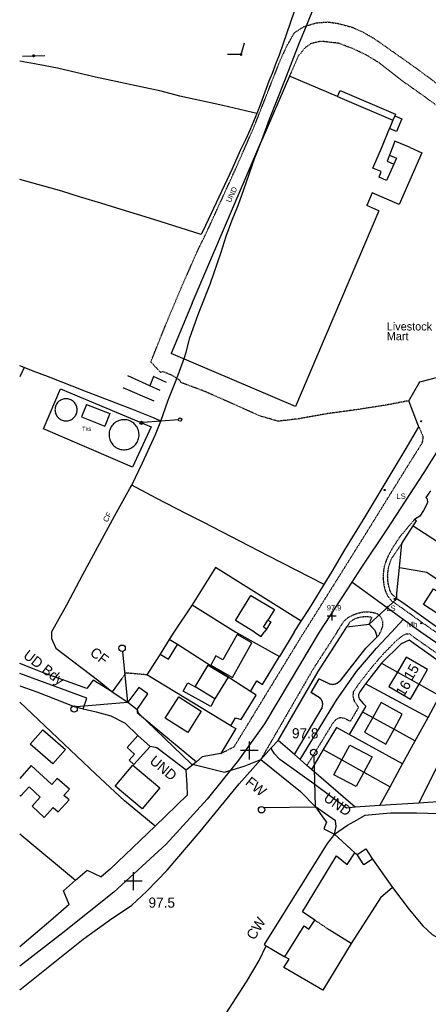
# Model space of a CAD drawing. Header units: metres. Extents: x 611948 to 1225781, y 656699 to 1316021.
# Tile 7 of 169: x 611948 to 612098, y 657506 to 657869. Entities that reach past the tile are written whole.
import ezdxf

# ---------------------------------------------------------------- set-up
doc = ezdxf.new("R2010")
doc.units = ezdxf.units.M
doc.linetypes.add('4696-16$0$PECK', pattern=[0.2, 0.1, -0.1])
doc.linetypes.add('4696-C$0$PECK', pattern=[0.2, 0.1, -0.1])
for name, color, linetype in [('4696-16$0$BDY_SYM', 253, 'Continuous'), ('4696-16$0$BLD_INN_W', 253, 'Continuous'), ('4696-16$0$BLD_OTL_P', 253, 'Continuous'), ('4696-16$0$BLD_OTL_S', 253, 'Continuous'), ('4696-16$0$GEN_LIN_D', 253, 'Continuous'), ('4696-16$0$GEN_PCK_D', 253, '4696-16$0$PECK'), ('4696-16$0$HT_CTRL', 253, 'Continuous'), ('4696-16$0$MUNICIPAL', 253, 'Continuous'), ('4696-16$0$OTHER_SYM', 253, 'Continuous'), ('4696-16$0$PARISH', 253, 'Continuous'), ('4696-16$0$POLE_SYMB', 253, 'Continuous'), ('4696-16$0$ROADS', 253, 'Continuous'), ('4696-16$0$ROADS_CTR', 253, 'Continuous'), ('4696-16$0$ROADS_PCK', 253, '4696-16$0$PECK'), ('4696-16$0$TEXT', 253, 'Continuous'), ('4696-16$0$TOWNLAND', 253, 'Continuous'), ('4696-C$0$BDY_RIGHT', 253, 'Continuous'), ('4696-C$0$BDY_SYM', 253, 'Continuous'), ('4696-C$0$BLD_INN_W', 253, 'Continuous'), ('4696-C$0$BLD_OTL_S', 253, 'Continuous'), ('4696-C$0$GEN_LIN_D', 253, 'Continuous'), ('4696-C$0$GEN_PCK_D', 253, '4696-C$0$PECK'), ('4696-C$0$HT_CTRL', 253, 'Continuous'), ('4696-C$0$MUNICIPAL', 253, 'Continuous'), ('4696-C$0$PARISH', 253, 'Continuous'), ('4696-C$0$ROADS', 253, 'Continuous'), ('4696-C$0$ROADS_CTR', 253, 'Continuous'), ('4696-C$0$TOWNLAND', 253, 'Continuous')]:
    doc.layers.add(name, color=color, linetype=linetype)
doc.styles.add('4696-16$0$STANDARD', font='txt')
doc.styles.add('4696-C$0$STANDARD', font='txt')

# ---------------------------------------------------------------- blocks, each defined once
blk = doc.blocks.new('4696-16$0$13', base_point=(160450.170478, 242323.105036))
blk.add_circle((160450.170478, 242323.105036), 0.187958)
blk = doc.blocks.new('4696-16$0$30', base_point=(144.876269, 313.485642))
blk.add_line((144.905875, 313.497659), (149.765037, 313.497659))
blk = doc.blocks.new('4696-16$0$37', base_point=(145.909475, 308.83511))
blk.add_line((145.962562, 308.791096), (150.424369, 308.791096))
at = {"const_width": 0.51646}
blk.add_lwpolyline([(145.704332, 308.791096, 1), (146.220792, 308.791096, 1)], format="xyb", close=True, dxfattribs=at)
blk = doc.blocks.new('4696-16$0$43', base_point=(147.36021, 308.857352))
blk.add_line((153.849537, 308.848253), (140.769785, 308.848253))
for centre in [(140.180307, 308.837153), (154.439015, 308.859353)]:
    blk.add_circle(centre, 0.589583)
blk = doc.blocks.new('4696-16$0$36', base_point=(144.988486, 310.919762))
blk.add_line((140.875383, 310.92339), (149.050238, 310.92339))
at = {"const_width": 0.539928}
blk.add_lwpolyline([(144.673376, 310.923808, 1), (145.213304, 310.923808, 1)], format="xyb", close=True, dxfattribs=at)
blk = doc.blocks.new('4696-16$0$35', base_point=(150.27109, 306.896499))
for p, q in [((150.27109, 308.539432), (150.27109, 305.253567)), ((151.914023, 306.896499), (148.62816, 306.896499))]:
    blk.add_line(p, q)
blk = doc.blocks.new('4696-16')
at = {"layer": '4696-16$0$BLD_INN_W', "flags": 128}
for points in [[(612064.986, 657840.639), (612085.42, 657831.929)], [(612084.195, 657819.031), (612086.7, 657817.911), (612085.723, 657815.731)], [(612038.786, 657644.47), (612037.767, 657645.195), (612039.375, 657647.764)]]:
    blk.add_lwpolyline(points, dxfattribs=at)
at = {"layer": '4696-16$0$BLD_OTL_P', "flags": 128}
for points in [[(612080.226, 657798.546), (612049.541, 657726.53)], [(612080.226, 657798.546), (612075.799, 657800.459)], [(612049.541, 657726.53), (612003.647, 657746.06)], [(612040.401, 657647.144), (612038.786, 657644.47)]]:
    blk.add_lwpolyline(points, dxfattribs=at)
at = {"layer": '4696-16$0$BLD_OTL_S', "flags": 128}
for points in [[(612047.289, 657848.08), (612037.088, 657824.62)], [(612064.986, 657840.639), (612047.289, 657848.08)], [(612064.986, 657840.639), (612065.914, 657842.814), (612086.348, 657834.104), (612086.095, 657833.512)], [(612085.42, 657831.929), (612084.089, 657828.808)], [(612086.095, 657833.512), (612085.42, 657831.929)], [(612085.723, 657815.731), (612083.094, 657809.722), (612080.341, 657810.928), (612081.122, 657812.977), (612078.063, 657814.281), (612081.557, 657822.476), (612084.089, 657828.808)], [(612011.481, 657764.545), (612037.088, 657824.62)], [(612091.71, 657821.808), (612086.163, 657824.236), (612084.195, 657819.031)], [(612091.71, 657821.808), (612096.016, 657819.925), (612087.659, 657800.822), (612077.805, 657805.133), (612075.799, 657800.459)], [(612084.195, 657819.031), (612083.341, 657816.772), (612085.723, 657815.731)], [(612011.481, 657764.545), (612003.647, 657746.06)], [(611969.062, 657725.281), (611969.046, 657725.636), (611969, 657725.99), (611968.922, 657726.337), (611968.815, 657726.677), (611968.679, 657727.006), (611968.514, 657727.322), (611968.323, 657727.623), (611968.106, 657727.905), (611967.866, 657728.168), (611967.603, 657728.409), (611967.32, 657728.625), (611967.02, 657728.817), (611966.704, 657728.981), (611966.375, 657729.118), (611966.035, 657729.225), (611965.687, 657729.302), (611965.334, 657729.348), (611964.978, 657729.364), (611964.622, 657729.348), (611964.269, 657729.302), (611963.922, 657729.225), (611963.582, 657729.118), (611963.253, 657728.981), (611962.937, 657728.817), (611962.636, 657728.625), (611962.354, 657728.409), (611962.091, 657728.168), (611961.85, 657727.905), (611961.634, 657727.623), (611961.442, 657727.322), (611961.278, 657727.006), (611961.141, 657726.677), (611961.034, 657726.337), (611960.957, 657725.99), (611960.911, 657725.636), (611960.895, 657725.281), (611960.911, 657724.925), (611960.957, 657724.572), (611961.034, 657724.224), (611961.141, 657723.884), (611961.278, 657723.555), (611961.442, 657723.239), (611961.634, 657722.939), (611961.85, 657722.656), (611962.091, 657722.393), (611962.354, 657722.153), (611962.636, 657721.936), (611962.937, 657721.744), (611963.253, 657721.58), (611963.582, 657721.444), (611963.922, 657721.337), (611964.269, 657721.259), (611964.622, 657721.213), (611964.978, 657721.197), (611965.334, 657721.213), (611965.687, 657721.259), (611966.035, 657721.337), (611966.375, 657721.444), (611966.704, 657721.58), (611967.02, 657721.744), (611967.32, 657721.936), (611967.603, 657722.153), (611967.866, 657722.393), (611968.106, 657722.656), (611968.323, 657722.939), (611968.514, 657723.239), (611968.679, 657723.555), (611968.815, 657723.884), (611968.922, 657724.224), (611969, 657724.572), (611969.046, 657724.925), (611969.062, 657725.281)], [(611972.526, 657727.283), (611970.7, 657722.628)], [(611972.526, 657727.283), (611981.051, 657723.879)], [(611970.7, 657722.628), (611979.242, 657719.218)], [(611981.051, 657723.879), (611979.242, 657719.218)], [(611991.855, 657715.679), (611991.87, 657716.155), (611991.845, 657716.631), (611991.778, 657717.102), (611991.672, 657717.567), (611991.525, 657718.02), (611991.341, 657718.459), (611991.119, 657718.88), (611990.862, 657719.281), (611990.571, 657719.658), (611990.249, 657720.009), (611989.898, 657720.331), (611989.521, 657720.622), (611989.12, 657720.879), (611988.698, 657721.1), (611988.259, 657721.285), (611987.806, 657721.431), (611987.342, 657721.538), (611986.87, 657721.604), (611986.395, 657721.63), (611985.919, 657721.614), (611985.446, 657721.558), (611984.979, 657721.461), (611984.523, 657721.325), (611984.08, 657721.15), (611983.654, 657720.937), (611983.248, 657720.689), (611982.864, 657720.406), (611982.507, 657720.092), (611982.177, 657719.748), (611981.879, 657719.377), (611981.613, 657718.981), (611981.382, 657718.565), (611981.188, 657718.13), (611981.032, 657717.68), (611980.916, 657717.218), (611980.839, 657716.748), (611980.804, 657716.273), (611980.809, 657715.797), (611980.855, 657715.323), (611980.942, 657714.854), (611981.068, 657714.395), (611981.234, 657713.949), (611981.437, 657713.518), (611981.677, 657713.107), (611981.951, 657712.717), (611982.258, 657712.353), (611982.594, 657712.016), (611982.959, 657711.71), (611983.348, 657711.435), (611983.76, 657711.196), (611984.191, 657710.993), (611984.637, 657710.827), (611985.096, 657710.701), (611985.565, 657710.614), (611986.039, 657710.568), (611986.515, 657710.563), (611986.99, 657710.599), (611987.46, 657710.675), (611987.922, 657710.792), (611988.372, 657710.948), (611988.807, 657711.142), (611989.223, 657711.373), (611989.618, 657711.639), (611989.989, 657711.937), (611990.333, 657712.267), (611990.648, 657712.625), (611990.93, 657713.008), (611991.178, 657713.415), (611991.391, 657713.841), (611991.566, 657714.284), (611991.702, 657714.74), (611991.799, 657715.206), (611991.855, 657715.679)], [(612104.381, 657648.573), (612096.666, 657653.581), (612100.396, 657659.327), (612108.112, 657654.319), (612104.381, 657648.573)], [(612034.417, 657643.382), (612027.35, 657647.74), (612033.084, 657656.954), (612041.814, 657651.738), (612039.375, 657647.764)], [(612039.375, 657647.764), (612040.401, 657647.144)], [(612038.786, 657644.47), (612037.957, 657643.382)]]:
    blk.add_lwpolyline(points, dxfattribs=at)
at = {"layer": '4696-16$0$GEN_LIN_D', "flags": 128}
for points in [[(612060.882, 657886.157), (612054.426, 657892.725), (612051.395, 657879.305), (612050.393, 657875.819), (612043.457, 657855.855), (612042.33, 657853.129), (612040.911, 657849.14), (612039.746, 657846.232), (612036.274, 657836.791), (612035.289, 657834.387)], [(612035.289, 657834.387), (612022.769, 657837.331), (612006.889, 657840.798), (611999.995, 657842.545), (611975.848, 657847.76), (611961.771, 657851.014), (611954.691, 657852.421), (611947.888, 657853.63)], [(612035.289, 657834.387), (612032.777, 657828.47), (612031.038, 657824.639), (612029.137, 657820.788), (612026.133, 657813.949), (612016.399, 657793.132), (612014.796, 657789.841), (611997.371, 657795.409), (611985.329, 657798.993), (611977.802, 657801.358), (611970.317, 657803.56), (611963.454, 657805.776), (611947.888, 657810.075)], [(612086.095, 657833.512), (612088.659, 657832.447), (612086.699, 657827.808), (612084.089, 657828.808)], [(611949.553, 657740.861), (611947.888, 657741.512)], [(611949.553, 657740.861), (611947.888, 657737.371)], [(611999.934, 657721.1), (611997.247, 657722.326), (611989.207, 657725.545), (611971.926, 657732.196), (611958.533, 657737.467), (611952.82, 657739.558), (611949.553, 657740.861)], [(611995.824, 657734.159), (611987.794, 657737.801)], [(612002.029, 657735.387), (611997.251, 657737.549), (611995.824, 657734.159)], [(612094.923, 657735.004), (612095.268, 657735.609), (612105.22, 657738.213)], [(611997.455, 657728.482), (611985.971, 657733.378)], [(611999.66, 657732.418), (611995.824, 657734.159)], [(612091.264, 657728.605), (612094.923, 657735.004)], [(611996.339, 657719.006), (611989.512, 657704.169), (611956.665, 657718.211), (611962.9, 657733.05)], [(611962.9, 657733.05), (611996.339, 657719.006)], [(612094.874, 657719.231), (612091.264, 657728.605)], [(611989.176, 657697.476), (611993.113, 657705.739), (611997.899, 657716.227), (611999.934, 657721.1)], [(612060.052, 657660.937), (612062.967, 657665.694), (612067.666, 657673.702), (612075.225, 657685.926), (612089.961, 657710.392), (612094.977, 657718.962), (612094.874, 657719.231)], [(611959.611, 657643.382), (611965.24, 657653.414), (611971.202, 657664.61), (611982.932, 657686.319), (611988.441, 657696.292), (611989.176, 657697.476)], [(612060.052, 657660.937), (612039.449, 657671.492), (612015.456, 657683.909), (612009.337, 657686.959), (611998.123, 657692.742), (611989.176, 657697.476)], [(612099.263, 657695.397), (612097.575, 657692.946), (612098.078, 657692.469), (612098.166, 657691.009), (612096.62, 657688.22), (612095.33, 657686.153), (612093.316, 657684.881)], [(612088.744, 657676.029), (612092.923, 657682.596)], [(612092.923, 657682.596), (612094.071, 657684.401), (612093.316, 657684.881)], [(612092.923, 657682.596), (612107.853, 657672.897), (612121.307, 657664.002)], [(612087.818, 657667.231), (612088.744, 657676.029)], [(612051.58, 657647.388), (612020.046, 657667.149), (612011.416, 657653.418)], [(612086.865, 657655.696), (612086.817, 657657.715), (612087.818, 657667.231)], [(612087.818, 657667.231), (612097.866, 657665.472), (612101.017, 657663.395), (612105.59, 657660.167), (612105.001, 657659.228), (612108.269, 657656.925), (612113.901, 657653.219)], [(612051.58, 657647.388), (612054.636, 657652.086), (612060.052, 657660.937)], [(612104.131, 657643.382), (612089.963, 657653.587), (612086.865, 657655.696)], [(612011.416, 657653.418), (612004.746, 657643.382)], [(612011.416, 657653.418), (612027.494, 657643.382)], [(612049.06, 657643.382), (612051.58, 657647.388)], [(612068.419, 657645.352), (612076.599, 657646.351)], [(612067.213, 657643.382), (612068.419, 657645.352)]]:
    blk.add_lwpolyline(points, dxfattribs=at)
at = {"layer": '4696-16$0$GEN_PCK_D', "flags": 128}
for points in [[(612053.511, 657866.645), (612057.093, 657867.729), (612061.318, 657868.089), (612064.97, 657867.587), (612070.251, 657866.177), (612074.251, 657864.412), (612078.559, 657861.971), (612093.578, 657851.358), (612103.727, 657843.889), (612111.669, 657837.836), (612122.632, 657829.805), (612129.472, 657824.35), (612134.565, 657820.477), (612139.373, 657817.088)], [(612005.786, 657736.86), (612003.879, 657738.019), (612000.525, 657739.345), (611999.935, 657738.942), (611996.197, 657742.881), (612001.882, 657756.991), (612007.538, 657770.507), (612013.913, 657784.865), (612016.424, 657789.883), (612027.455, 657813.959), (612034.21, 657829.365), (612044.031, 657854.261), (612046.399, 657859.356), (612049.148, 657864.136), (612052.458, 657866.327), (612053.511, 657866.645)], [(612135.024, 657811.063), (612130.649, 657814.811), (612121.721, 657821.996), (612097.682, 657840.158), (612089.205, 657846.114), (612080.419, 657852.997), (612075.525, 657855.951), (612070.558, 657858.304), (612065.369, 657860.225), (612058.926, 657860.98), (612055.315, 657860.138), (612052.94, 657858.525), (612050.469, 657855.45), (612047.289, 657848.08)], [(612091.264, 657728.605), (612082.73, 657726.985), (612072.236, 657725.348), (612060.994, 657723.806), (612050.523, 657721.931), (612043.06, 657721.056), (612036.41, 657723.01), (612016.17, 657732.017), (612007.438, 657735.266), (612006.661, 657736.329), (612005.786, 657736.86)], [(612086.865, 657655.696), (612085.065, 657657.365), (612084.421, 657658.484), (612084.017, 657659.713), (612083.707, 657661.222), (612083.532, 657662.574), (612083.466, 657664.177), (612083.568, 657665.385), (612083.756, 657666.959), (612084.175, 657668.51), (612085.048, 657670.745), (612088.744, 657676.029)], [(612076.599, 657646.351), (612077.688, 657648.803), (612076.888, 657648.98), (612074.898, 657649.024), (612073.523, 657648.912), (612071.659, 657648.419), (612070.605, 657647.801), (612069.488, 657647.022), (612068.419, 657645.352)], [(612079.111, 657643.382), (612078.771, 657644.122), (612076.599, 657646.351)]]:
    blk.add_lwpolyline(points, dxfattribs=at)
at = {"layer": '4696-16$0$MUNICIPAL', "flags": 128}
for points in [[(612053.511, 657866.645), (612059.9, 657882.671), (612060.882, 657886.157)], [(612037.088, 657824.62), (612039.98, 657832.309), (612045.606, 657846.483), (612050.974, 657860.476), (612053.511, 657866.645)], [(612014.724, 657763.162), (612018.073, 657771.533), (612022.132, 657783.298), (612024.002, 657789.271), (612026.093, 657794.863), (612028.522, 657800.878), (612030.514, 657806.37), (612034.553, 657818.095), (612037.088, 657824.62)], [(612009.236, 657746.516), (612010.616, 657751.767), (612013.61, 657760.426), (612014.724, 657763.162)], [(612005.786, 657736.86), (612008.605, 657744.493)], [(612008.605, 657744.493), (612009.236, 657746.516)], [(611999.934, 657721.1), (612002.654, 657728.798), (612005.786, 657736.86)], [(611989.176, 657697.476), (611993.113, 657705.739), (611997.899, 657716.227), (611999.934, 657721.1)], [(611959.611, 657643.382), (611965.24, 657653.414), (611971.202, 657664.61), (611982.932, 657686.319), (611988.441, 657696.292), (611989.176, 657697.476)]]:
    blk.add_lwpolyline(points, dxfattribs=at)
at = {"layer": '4696-16$0$PARISH', "flags": 128}
for points in [[(612053.511, 657866.645), (612059.9, 657882.671), (612060.882, 657886.157)], [(612037.088, 657824.62), (612039.98, 657832.309), (612045.606, 657846.483), (612050.974, 657860.476), (612053.511, 657866.645)], [(612014.724, 657763.162), (612018.073, 657771.533), (612022.132, 657783.298), (612024.002, 657789.271), (612026.093, 657794.863), (612028.522, 657800.878), (612030.514, 657806.37), (612034.553, 657818.095), (612037.088, 657824.62)], [(612009.236, 657746.516), (612010.616, 657751.767), (612013.61, 657760.426), (612014.724, 657763.162)], [(612005.786, 657736.86), (612008.605, 657744.493)], [(612008.605, 657744.493), (612009.236, 657746.516)], [(611999.934, 657721.1), (612002.654, 657728.798), (612005.786, 657736.86)], [(611989.176, 657697.476), (611993.113, 657705.739), (611997.899, 657716.227), (611999.934, 657721.1)], [(611959.611, 657643.382), (611965.24, 657653.414), (611971.202, 657664.61), (611982.932, 657686.319), (611988.441, 657696.292), (611989.176, 657697.476)]]:
    blk.add_lwpolyline(points, dxfattribs=at)
at = {"layer": '4696-16$0$ROADS', "flags": 128}
for points in [[(612094.923, 657735.004), (612095.268, 657735.609), (612105.22, 657738.213)], [(612091.264, 657728.605), (612094.923, 657735.004)], [(612094.874, 657719.231), (612091.264, 657728.605)], [(612060.052, 657660.937), (612062.967, 657665.694), (612067.666, 657673.702), (612075.225, 657685.926), (612089.961, 657710.392), (612094.977, 657718.962), (612094.874, 657719.231)], [(612099.263, 657695.397), (612097.575, 657692.946), (612098.078, 657692.469), (612098.166, 657691.009), (612096.62, 657688.22), (612095.33, 657686.153), (612093.316, 657684.881)], [(612088.744, 657676.029), (612092.923, 657682.596)], [(612092.923, 657682.596), (612094.071, 657684.401), (612093.316, 657684.881)], [(612087.818, 657667.231), (612088.744, 657676.029)], [(612086.865, 657655.696), (612086.817, 657657.715), (612087.818, 657667.231)], [(612051.58, 657647.388), (612054.636, 657652.086), (612060.052, 657660.937)], [(612086.865, 657655.696), (612076.599, 657646.351)], [(612086.865, 657655.696), (612076.599, 657646.351)], [(612104.131, 657643.382), (612089.963, 657653.587), (612086.865, 657655.696)], [(612049.06, 657643.382), (612051.58, 657647.388)], [(612068.419, 657645.352), (612076.599, 657646.351)], [(612079.111, 657643.382), (612078.771, 657644.122), (612076.599, 657646.351)], [(612067.213, 657643.382), (612068.419, 657645.352)]]:
    blk.add_lwpolyline(points, dxfattribs=at)
at = {"layer": '4696-16$0$ROADS_CTR', "flags": 128}
for points in [[(612122.269, 657745.311), (612117.544, 657735.784), (612104.377, 657714.33), (612096.813, 657702.19), (612083.087, 657681.019), (612073.562, 657666.904), (612070.249, 657661.821)], [(612070.249, 657661.821), (612058.227, 657643.382)], [(612089.212, 657648.073), (612070.249, 657661.821)], [(612084.84, 657643.382), (612089.212, 657648.073)], [(612095.682, 657643.382), (612089.212, 657648.073)]]:
    blk.add_lwpolyline(points, dxfattribs=at)
at = {"layer": '4696-16$0$ROADS_PCK', "flags": 128}
for points in [[(612094.874, 657719.231), (612096.386, 657715.741), (612096.426, 657714.741), (612096.266, 657713.622), (612096.006, 657712.842), (612091.368, 657705.483), (612075.595, 657679.99), (612052.665, 657643.382)], [(612093.316, 657684.881), (612087.91, 657678.446), (612085.191, 657674.304), (612083.724, 657671.579), (612082.866, 657669.719), (612082.293, 657667.967), (612081.943, 657665.969), (612081.79, 657664.302), (612081.884, 657662.131), (612082.082, 657660.551), (612082.589, 657658.611), (612083.429, 657656.817), (612083.918, 657656.035), (612084.737, 657655.121), (612101.249, 657643.382)], [(612064.799, 657643.382), (612066.488, 657646.131), (612067.566, 657647.59), (612068.36, 657648.411), (612068.935, 657648.841), (612070.111, 657649.467), (612071.939, 657650.235), (612073.47, 657650.645), (612074.645, 657650.861), (612076.08, 657650.943), (612077.74, 657650.727), (612079.649, 657650.243), (612080.46, 657649.541), (612081.015, 657648.682), (612081.569, 657647.442), (612081.63, 657646.337), (612081.525, 657645.441), (612080.761, 657643.382)]]:
    blk.add_lwpolyline(points, dxfattribs=at)
at = {"layer": '4696-16$0$TOWNLAND', "flags": 128}
for points in [[(612053.511, 657866.645), (612059.9, 657882.671), (612060.882, 657886.157)], [(612037.088, 657824.62), (612039.98, 657832.309), (612045.606, 657846.483), (612050.974, 657860.476), (612053.511, 657866.645)], [(612014.724, 657763.162), (612018.073, 657771.533), (612022.132, 657783.298), (612024.002, 657789.271), (612026.093, 657794.863), (612028.522, 657800.878), (612030.514, 657806.37), (612034.553, 657818.095), (612037.088, 657824.62)], [(612009.236, 657746.516), (612010.616, 657751.767), (612013.61, 657760.426), (612014.724, 657763.162)], [(612005.786, 657736.86), (612008.605, 657744.493)], [(612008.605, 657744.493), (612009.236, 657746.516)], [(611999.934, 657721.1), (612002.654, 657728.798), (612005.786, 657736.86)], [(611989.176, 657697.476), (611993.113, 657705.739), (611997.899, 657716.227), (611999.934, 657721.1)], [(611959.611, 657643.382), (611965.24, 657653.414), (611971.202, 657664.61), (611982.932, 657686.319), (611988.441, 657696.292), (611989.176, 657697.476)]]:
    blk.add_lwpolyline(points, dxfattribs=at)
at = {"layer": '4696-16$0$BDY_SYM', "rotation": 4.722000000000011}
blk.add_blockref('4696-16$0$43', (611999.934, 657721.1), dxfattribs=at)
at = {"layer": '4696-16$0$HT_CTRL'}
blk.add_blockref('4696-16$0$35', (612062.874, 657649.309), dxfattribs=at)
at = {"layer": '4696-16$0$MUNICIPAL', "rotation": 4.722000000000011}
blk.add_blockref('4696-16$0$43', (611999.934, 657721.1), dxfattribs=at)
at = {"layer": '4696-16$0$OTHER_SYM'}
for p in [(612095.826, 657721.047), (612095.82, 657646.673)]:
    blk.add_blockref('4696-16$0$13', p, dxfattribs=at)
at = {"layer": '4696-16$0$PARISH', "rotation": 4.722000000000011}
blk.add_blockref('4696-16$0$43', (611999.934, 657721.1), dxfattribs=at)
at = {"layer": '4696-16$0$POLE_SYMB'}
for name, p, rotation in [('4696-16$0$37', (612029.406, 657856.082), 73.30400000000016), ('4696-16$0$36', (611953.048, 657855.617), 1.635000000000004), ('4696-16$0$30', (612029.406, 657856.082), 180.0810000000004)]:
    blk.add_blockref(name, p, dxfattribs=dict(at, rotation=rotation))
for p in [(612082.375, 657695.748), (612086.047, 657655.628)]:
    blk.add_blockref('4696-16$0$13', p, dxfattribs=at)
at = {"layer": '4696-16$0$TOWNLAND', "rotation": 4.722000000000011}
blk.add_blockref('4696-16$0$43', (611999.934, 657721.1), dxfattribs=at)
at = {"layer": '4696-16$0$BLD_OTL_S', "style": '4696-16$0$STANDARD'}
for s, p in [('Livestock', (612083.135, 657754.5)), ('Mart', (612083.135, 657750.9))]:
    blk.add_text(s, height=3, rotation=-0.1, dxfattribs=at).set_placement(p)
at = {"layer": '4696-16$0$HT_CTRL', "style": '4696-16$0$STANDARD'}
blk.add_text('97.9', height=2, rotation=-0.1, dxfattribs=at).set_placement((612061.042, 657651.399))
at = {"layer": '4696-16$0$MUNICIPAL', "style": '4696-16$0$STANDARD'}
for s, rotation, p in [('UND', 65.20001, (612025.639, 657801.383)), ('CF', 60.30001, (611980.144, 657683.684))]:
    blk.add_text(s, height=2, rotation=rotation, dxfattribs=at).set_placement(p)
at = {"layer": '4696-16$0$OTHER_SYM', "style": '4696-16$0$STANDARD'}
blk.add_text('Mh', height=2, rotation=-0.1, dxfattribs=at).set_placement((612090.567, 657645.21))
at = {"layer": '4696-16$0$PARISH', "style": '4696-16$0$STANDARD'}
for s, rotation, p in [('UND', 65.20001, (612025.639, 657801.383)), ('CF', 60.30001, (611980.144, 657683.684))]:
    blk.add_text(s, height=2, rotation=rotation, dxfattribs=at).set_placement(p)
at = {"layer": '4696-16$0$POLE_SYMB', "style": '4696-16$0$STANDARD'}
for p in [(612086.717, 657692.451), (612083.006, 657651.195)]:
    blk.add_text('LS', height=2, rotation=-0.1, dxfattribs=at).set_placement(p)
at = {"layer": '4696-16$0$TEXT', "style": '4696-16$0$STANDARD'}
blk.add_text('Tks', height=1.5, dxfattribs=at).set_placement((611970.913, 657717.531))
at = {"layer": '4696-16$0$TOWNLAND', "style": '4696-16$0$STANDARD'}
for s, rotation, p in [('UND', 65.20001, (612025.639, 657801.383)), ('CF', 60.30001, (611980.144, 657683.684))]:
    blk.add_text(s, height=2, rotation=rotation, dxfattribs=at).set_placement(p)
blk = doc.blocks.new('4696-C$0$44', base_point=(141.365186, 309.573129))
for p, q in [((148.348947, 316.096464), (141.361145, 309.556587)), ((141.361145, 309.556587), (147.90133, 302.797619))]:
    blk.add_line(p, q)
for centre in [(148.337847, 316.685942), (148.36005, 302.427234)]:
    blk.add_circle(centre, 0.589583)
blk = doc.blocks.new('4696-C$0$35', base_point=(150.27109, 306.896499))
for p, q in [((150.27109, 308.539432), (150.27109, 305.253567)), ((151.914023, 306.896499), (148.62816, 306.896499))]:
    blk.add_line(p, q)
blk = doc.blocks.new('4696-C')
at = {"layer": '4696-C$0$BDY_RIGHT', "flags": 128}
blk.add_lwpolyline([(612036.739, 657596.559), (612051.392, 657584.676), (612056.897, 657579.088)], dxfattribs=at)
at = {"layer": '4696-C$0$BLD_INN_W', "flags": 128}
for points in [[(612087.059, 657628.684), (612095.02, 657624.208)], [(612019.828, 657618.794), (612012.542, 657623.219)], [(612077.978, 657611.958), (612085.81, 657607.646)], [(612066.611, 657596.362), (612074.728, 657591.849)]]:
    blk.add_lwpolyline(points, dxfattribs=at)
at = {"layer": '4696-C$0$BLD_OTL_S', "flags": 128}
for points in [[(612034.417, 657643.382), (612036.924, 657641.839), (612037.957, 657643.382)], [(612002.964, 657640.704), (611999.653, 657635.351)], [(612006.032, 657638.806), (612002.964, 657640.704)], [(612026.336, 657626.762), (612033.475, 657639.508), (612028.016, 657642.555), (612022.782, 657633.2), (612020.187, 657634.65), (612018.291, 657631.268), (612026.336, 657626.762)], [(611999.653, 657635.351), (612002.714, 657633.46), (612006.032, 657638.806)], [(612095.02, 657624.208), (612098.179, 657629.601), (612090.3, 657634.216), (612087.059, 657628.684)], [(612012.542, 657623.219), (612017.384, 657631.201), (612024.675, 657626.791), (612019.828, 657618.794)], [(612087.059, 657628.684), (612083.959, 657623.392), (612091.838, 657618.776), (612095.02, 657624.208)], [(612087.059, 657628.684), (612095.02, 657624.208)], [(612019.828, 657618.794), (612018.289, 657616.029), (612008.137, 657621.68), (612009.854, 657624.715), (612012.542, 657623.219)], [(611991.16, 657614.943), (611995.146, 657620.738), (611991.793, 657623.042), (611987.697, 657617.59)], [(611987.697, 657617.59), (611991.16, 657614.943)], [(612006.472, 657619.552), (612014.815, 657614.336), (612009.879, 657606.442), (612001.531, 657611.673), (612006.472, 657619.552)], [(612085.81, 657607.646), (612088.861, 657613.154), (612081.043, 657617.488), (612077.978, 657611.958)], [(612077.978, 657611.958), (612074.975, 657606.543), (612082.796, 657602.207), (612085.81, 657607.646)], [(612077.978, 657611.958), (612085.81, 657607.646)], [(611951.77, 657602.213), (611956.417, 657607.483), (611964.735, 657600.149), (611960.088, 657594.879)], [(611991.48, 657605.38), (611987.455, 657600.973), (611990.201, 657598.461), (611988.222, 657596.28), (611989.909, 657594.729), (611995.928, 657601.329)], [(611995.928, 657601.329), (611991.48, 657605.38)], [(611960.088, 657594.879), (611951.77, 657602.213)], [(612066.611, 657596.362), (612069.523, 657601.844), (612077.724, 657597.488), (612074.728, 657591.849)], [(612074.728, 657591.849), (612071.898, 657586.52), (612063.698, 657590.876), (612066.611, 657596.362)], [(612066.611, 657596.362), (612074.728, 657591.849)], [(611947.887, 657583.348), (611948.212, 657583.057), (611951.359, 657586.463), (611955.459, 657582.594), (611952.428, 657579.275), (611956.956, 657575.213), (611960.188, 657578.813), (611962.099, 657577.245), (611966.114, 657581.694), (611964.2, 657583.284), (611966.238, 657585.555), (611961.742, 657589.541), (611959.729, 657587.362), (611952.121, 657594.301), (611947.887, 657589.517)], [(611989.549, 657594.44), (611999.486, 657586.135), (611992.987, 657578.363), (611983.057, 657586.675), (611989.549, 657594.44)], [(612063.89, 657569.063), (612061.14, 657565.587), (612037.966, 657528.423), (612038.745, 657527.961)], [(612071.337, 657562.084), (612063.89, 657569.063)], [(612072.201, 657561.486), (612075.371, 657563.565), (612077.864, 657559.791)], [(612056.58, 657537.388), (612052.1, 657540.425), (612064.67, 657560.983), (612068.52, 657557.792), (612071.337, 657562.084)], [(612077.864, 657559.791), (612074.688, 657557.706), (612072.201, 657561.486)], [(612045.613, 657523.895), (612052.704, 657535.238), (612054.459, 657534.067), (612056.58, 657537.388)], [(612038.745, 657527.961), (612045.613, 657523.895)]]:
    blk.add_lwpolyline(points, dxfattribs=at)
at = {"layer": '4696-C$0$GEN_LIN_D', "flags": 128}
for points in [[(611959.611, 657643.382), (611959.632, 657641.12)], [(612004.746, 657643.382), (612002.964, 657640.704)], [(612027.494, 657643.382), (612043.644, 657634.448)], [(612043.071, 657603.502), (612057.813, 657628.938), (612067.213, 657643.382)], [(612049.06, 657643.382), (612043.644, 657634.448)], [(611959.632, 657641.12), (611961.187, 657637.499), (611977.064, 657625.515), (611982.024, 657621.471)], [(612102.684, 657619.897), (612107.598, 657628.894), (612091.413, 657640.481), (612088.455, 657639.053), (612081.227, 657631.965)], [(611999.653, 657635.351), (611994.773, 657627.677)], [(612032.938, 657621.603), (612006.032, 657638.806)], [(611982.024, 657621.471), (611974.973, 657625.746), (611972.664, 657622.646), (611956.288, 657628.503), (611953.2, 657629.779), (611947.887, 657631.813)], [(612032.938, 657621.603), (612035.32, 657625.44), (612037.389, 657624.131), (612043.644, 657634.448)], [(612081.227, 657631.965), (612075.343, 657624.358)], [(612081.227, 657631.965), (612087.059, 657628.684)], [(611971.252, 657615.208), (611972.678, 657619.102), (611947.887, 657628.209)], [(611985.502, 657626.326), (611982.024, 657621.471)], [(612025.666, 657608.929), (611994.773, 657627.677)], [(611947.887, 657623.579), (611954.215, 657621.418), (611967.954, 657615.981), (611971.252, 657615.208)], [(611982.024, 657621.471), (611987.697, 657617.59)], [(612025.666, 657608.929), (612027.349, 657611.802), (612029.539, 657611.181), (612035.041, 657620.258), (612032.938, 657621.603)], [(612075.343, 657624.358), (612073.275, 657621.468), (612072.715, 657620.418), (612072.722, 657619.791), (612072.959, 657618.888), (612074.422, 657617.111), (612075.399, 657616.132), (612074.185, 657614.046)], [(612098.354, 657611.99), (612075.343, 657624.358)], [(612095.02, 657624.208), (612102.684, 657619.897)], [(611997.859, 657571.994), (611986.495, 657581.348), (611975.793, 657591.265), (611947.887, 657617.606)], [(612098.354, 657611.99), (612102.381, 657619.343)], [(611971.252, 657615.208), (611976.022, 657614.09), (611981.452, 657612.62), (611986.782, 657609.924), (611991.48, 657605.38)], [(611991.16, 657614.943), (611991.142, 657613.806), (611996.644, 657609.18), (612013.032, 657595.7)], [(612074.185, 657614.046), (612069.335, 657605.708)], [(612074.185, 657614.046), (612077.978, 657611.958)], [(612093.621, 657603.345), (612098.354, 657611.99)], [(612025.666, 657608.929), (612027.529, 657607.867), (612021.987, 657598.726)], [(612069.335, 657605.708), (612064.601, 657608.333), (612059.752, 657600.176)], [(612085.81, 657607.646), (612093.621, 657603.345)], [(612043.071, 657603.502), (612040.691, 657600.893)], [(612049.097, 657598.304), (612043.071, 657603.502)], [(612088.979, 657594.866), (612069.335, 657605.708)], [(612088.979, 657594.866), (612093.621, 657603.345)], [(612009.262, 657592.529), (611998.426, 657600.813), (611995.928, 657601.329)], [(612040.691, 657600.893), (612036.739, 657596.559)], [(612071.492, 657578.985), (612068.362, 657578.568), (612056.325, 657587.499), (612043.7, 657596.456), (612041.772, 657598.55), (612040.845, 657600.244), (612040.691, 657600.893)], [(612059.752, 657600.176), (612055.404, 657592.863)], [(612059.752, 657600.176), (612066.611, 657596.362)], [(612105.806, 657602.198), (612094.957, 657580.487)], [(611947.887, 657511.685), (611971.322, 657530.364), (611980.939, 657537.39), (611989.197, 657542.883), (611994.752, 657547.98), (612002.172, 657555.802), (612014.431, 657570.013), (612028.81, 657587.545), (612036.739, 657596.559)], [(612013.032, 657595.7), (612009.262, 657592.529)], [(612021.987, 657598.726), (612015.099, 657597.437), (612013.032, 657595.7)], [(612036.739, 657596.559), (612051.392, 657584.676), (612056.897, 657579.088)], [(612051.183, 657596.504), (612049.097, 657598.304)], [(612053.666, 657594.362), (612051.183, 657596.504)], [(611997.859, 657571.994), (612009.754, 657583.445), (612009.645, 657587.153), (612009.262, 657592.529)], [(612055.404, 657592.863), (612053.666, 657594.362)], [(612071.492, 657578.985), (612055.404, 657592.863)], [(612074.728, 657591.849), (612084.387, 657586.479)], [(612084.387, 657586.479), (612088.979, 657594.866)], [(612080.603, 657579.568), (612084.387, 657586.479)], [(612109.991, 657580.779), (612105.378, 657581.154), (612094.957, 657580.487)], [(612063.89, 657569.063), (612064.532, 657571.889), (612064.29, 657573.964), (612056.897, 657579.088)], [(612080.603, 657579.568), (612071.492, 657578.985)], [(612094.957, 657580.487), (612080.603, 657579.568)], [(612063.89, 657569.063), (612068.682, 657572.372), (612072.246, 657574.246)], [(612208.593, 657572.583), (612178.261, 657571.151), (612160.259, 657572.208), (612143.107, 657573.607), (612133.085, 657574.218), (612110.846, 657576.237), (612094.036, 657576.786), (612084.577, 657576.735), (612075.051, 657575.868), (612072.246, 657574.246)], [(611997.859, 657571.994), (611981.22, 657556.173), (611977.917, 657553.308)], [(611947.887, 657569.081), (611968.456, 657552.053)], [(612071.337, 657562.084), (612072.201, 657561.486)], [(612077.864, 657559.791), (612085.232, 657549.324)], [(611968.456, 657552.053), (611972.723, 657555.735), (611977.917, 657553.308)], [(611966.104, 657543.063), (611964.002, 657548.205), (611968.456, 657552.053)], [(612085.232, 657549.324), (612080.815, 657545.573), (612069.991, 657528.779)], [(612085.232, 657549.324), (612091.354, 657541.22), (612096.418, 657535.257), (612099.86, 657532.099), (612104.373, 657529.47), (612106.37, 657526.224), (612107.175, 657523.486), (612105.243, 657499.801), (612103.881, 657490.662), (612100.861, 657476.315), (612099.269, 657471.922), (612097.413, 657469.118)], [(611966.104, 657543.063), (611960.208, 657537.949), (611947.887, 657527.481)], [(612069.991, 657528.779), (612061.969, 657533.75)], [(612012.686, 657484.43), (612015.051, 657487.804), (612023.888, 657502.91), (612031.42, 657514.628), (612036.17, 657522.463), (612038.745, 657527.961)], [(612069.991, 657528.779), (612059.541, 657511.543)], [(612059.541, 657511.543), (612045.218, 657519.905), (612047.119, 657523.039), (612045.613, 657523.895)]]:
    blk.add_lwpolyline(points, dxfattribs=at)
at = {"layer": '4696-C$0$GEN_PCK_D', "flags": 128}
for points in [[(612021.987, 657598.726), (612026.931, 657601.226), (612052.665, 657643.382)], [(612064.799, 657643.382), (612056.11, 657629.986), (612036.739, 657596.559)], [(612314.722, 657643.381), (612317.123, 657640.822), (612320.524, 657634.168), (612321.857, 657630.478), (612322.657, 657626.869), (612322.964, 657623.196), (612321.237, 657618.679), (612317.518, 657612.055), (612313.634, 657606.381), (612308.63, 657600.923), (612305.085, 657597.69), (612302.034, 657596.388), (612298.479, 657596.614), (612292.195, 657597.887), (612269.987, 657601.094), (612259.44, 657601.298), (612243.1, 657601.978), (612225.426, 657601.537), (612203.986, 657600.658), (612193.301, 657600.707), (612184.096, 657601.252), (612170.874, 657602.946), (612160.831, 657605.821), (612149.222, 657609.645), (612138.837, 657613.37), (612126.577, 657619.303), (612118.675, 657623.235), (612107.62, 657631.332), (612093.43, 657641.327), (612091.544, 657642.751), (612090.258, 657642.665), (612089.065, 657642.143), (612086.368, 657639.988), (612081.614, 657635.127), (612077.332, 657630.132), (612073.208, 657624.946), (612070.761, 657621.342), (612070.679, 657620.209), (612070.732, 657619.281), (612071.171, 657617.893), (612072.737, 657615.76), (612069.678, 657610.518), (612067.431, 657611.679), (612066.279, 657611.865), (612065.442, 657611.735), (612064.921, 657611.505), (612064.32, 657611.091), (612063.806, 657610.577), (612063.228, 657609.886), (612054.901, 657596.229), (612053.666, 657594.362)], [(612079.574, 657641.653), (612079.111, 657643.382)], [(612079.574, 657641.653), (612080.249, 657642.327), (612080.629, 657642.994), (612080.761, 657643.382)], [(612049.097, 657598.304), (612059.35, 657615.522), (612059.566, 657617.008), (612059.418, 657617.685), (612058.915, 657618.702), (612058.561, 657619.071), (612055.251, 657621.155), (612058.239, 657626.243), (612062.015, 657624.376), (612063.135, 657624.169), (612064.177, 657624.353), (612064.888, 657624.659), (612065.505, 657625.087), (612066.248, 657625.713), (612075.431, 657637.506), (612079.574, 657641.653)], [(611994.773, 657627.677), (611986.957, 657628.371), (611985.502, 657626.326)], [(612061.969, 657533.75), (612056.58, 657537.388)]]:
    blk.add_lwpolyline(points, dxfattribs=at)
at = {"layer": '4696-C$0$MUNICIPAL', "flags": 128}
for points in [[(611959.611, 657643.382), (611959.632, 657641.12)], [(611959.632, 657641.12), (611961.187, 657637.499), (611977.064, 657625.515), (611982.024, 657621.471)], [(611982.024, 657621.471), (611987.697, 657617.59)], [(611987.697, 657617.59), (611991.16, 657614.943)], [(611991.16, 657614.943), (611991.484, 657613.646), (612011.081, 657594.859), (612023.4, 657591.857), (612030.593, 657594.014), (612036.739, 657596.559)], [(612036.739, 657596.559), (612051.392, 657584.676), (612056.897, 657579.088)], [(612056.897, 657579.088), (612060.018, 657574.517), (612060.956, 657573.413), (612059.939, 657571.029), (612063.89, 657569.063)], [(612063.89, 657569.063), (612068.682, 657572.372), (612072.246, 657574.246)], [(612208.593, 657572.583), (612178.261, 657571.151), (612160.259, 657572.208), (612143.107, 657573.607), (612133.085, 657574.218), (612110.846, 657576.237), (612094.036, 657576.786), (612084.577, 657576.735), (612075.051, 657575.868), (612072.246, 657574.246)]]:
    blk.add_lwpolyline(points, dxfattribs=at)
at = {"layer": '4696-C$0$PARISH', "flags": 128}
for points in [[(611959.611, 657643.382), (611959.632, 657641.12)], [(611959.632, 657641.12), (611961.187, 657637.499), (611977.064, 657625.515), (611982.024, 657621.471)], [(611982.024, 657621.471), (611987.697, 657617.59)], [(611987.697, 657617.59), (611991.16, 657614.943)], [(611991.16, 657614.943), (611991.484, 657613.646), (612011.081, 657594.859), (612023.4, 657591.857), (612030.593, 657594.014), (612036.739, 657596.559)], [(612036.739, 657596.559), (612051.392, 657584.676), (612056.897, 657579.088)], [(612056.897, 657579.088), (612060.018, 657574.517), (612060.956, 657573.413), (612059.939, 657571.029), (612063.89, 657569.063)], [(612063.89, 657569.063), (612068.682, 657572.372), (612072.246, 657574.246)], [(612208.593, 657572.583), (612178.261, 657571.151), (612160.259, 657572.208), (612143.107, 657573.607), (612133.085, 657574.218), (612110.846, 657576.237), (612094.036, 657576.786), (612084.577, 657576.735), (612075.051, 657575.868), (612072.246, 657574.246)]]:
    blk.add_lwpolyline(points, dxfattribs=at)
at = {"layer": '4696-C$0$ROADS', "flags": 128}
for points in [[(612043.071, 657603.502), (612057.813, 657628.938), (612067.213, 657643.382)], [(612049.06, 657643.382), (612043.644, 657634.448)], [(612079.574, 657641.653), (612079.111, 657643.382)], [(612049.097, 657598.304), (612059.35, 657615.522), (612059.566, 657617.008), (612059.418, 657617.685), (612058.915, 657618.702), (612058.561, 657619.071), (612055.251, 657621.155), (612058.239, 657626.243), (612062.015, 657624.376), (612063.135, 657624.169), (612064.177, 657624.353), (612064.888, 657624.659), (612065.505, 657625.087), (612066.248, 657625.713), (612075.431, 657637.506), (612079.574, 657641.653)], [(612102.684, 657619.897), (612107.598, 657628.894), (612091.413, 657640.481), (612088.455, 657639.053), (612081.227, 657631.965)], [(612032.938, 657621.603), (612035.32, 657625.44), (612037.389, 657624.131), (612043.644, 657634.448)], [(612081.227, 657631.965), (612075.343, 657624.358)], [(612025.666, 657608.929), (612027.349, 657611.802), (612029.539, 657611.181), (612035.041, 657620.258), (612032.938, 657621.603)], [(612075.343, 657624.358), (612073.275, 657621.468), (612072.715, 657620.418), (612072.722, 657619.791), (612072.959, 657618.888), (612074.422, 657617.111), (612075.399, 657616.132), (612074.185, 657614.046)], [(612074.185, 657614.046), (612069.335, 657605.708)], [(612025.666, 657608.929), (612027.529, 657607.867), (612021.987, 657598.726)], [(612069.335, 657605.708), (612064.601, 657608.333), (612059.752, 657600.176)], [(612043.071, 657603.502), (612040.691, 657600.893)], [(612040.691, 657600.893), (612036.739, 657596.559)], [(612059.752, 657600.176), (612055.404, 657592.863)], [(611947.887, 657511.685), (611971.322, 657530.364), (611980.939, 657537.39), (611989.197, 657542.883), (611994.752, 657547.98), (612002.172, 657555.802), (612014.431, 657570.013), (612028.81, 657587.545), (612036.739, 657596.559)], [(612013.032, 657595.7), (612009.262, 657592.529)], [(612021.987, 657598.726), (612015.099, 657597.437), (612013.032, 657595.7)], [(612051.183, 657596.504), (612049.097, 657598.304)], [(612053.666, 657594.362), (612051.183, 657596.504)], [(611997.859, 657571.994), (612009.754, 657583.445), (612009.645, 657587.153), (612009.262, 657592.529)], [(612055.404, 657592.863), (612053.666, 657594.362)], [(611997.859, 657571.994), (611981.22, 657556.173), (611977.917, 657553.308)], [(611968.456, 657552.053), (611972.723, 657555.735), (611977.917, 657553.308)], [(611966.104, 657543.063), (611964.002, 657548.205), (611968.456, 657552.053)], [(611966.104, 657543.063), (611960.208, 657537.949), (611947.887, 657527.481)]]:
    blk.add_lwpolyline(points, dxfattribs=at)
at = {"layer": '4696-C$0$ROADS_CTR', "flags": 128}
for points in [[(612058.227, 657643.382), (612047.516, 657625.52), (612038.126, 657609.613), (612028.562, 657596.256), (612016.993, 657581.931), (612001.9, 657565.316), (611982.598, 657547.634), (611963.83, 657532.718), (611947.887, 657520.359)], [(612051.183, 657596.504), (612064.612, 657618.333), (612071.945, 657628.915), (612079.345, 657637.53), (612084.84, 657643.382)], [(612106.792, 657635.768), (612095.682, 657643.382)]]:
    blk.add_lwpolyline(points, dxfattribs=at)
at = {"layer": '4696-C$0$TOWNLAND', "flags": 128}
for points in [[(611959.611, 657643.382), (611959.632, 657641.12)], [(611959.632, 657641.12), (611961.187, 657637.499), (611977.064, 657625.515), (611982.024, 657621.471)], [(611982.024, 657621.471), (611987.697, 657617.59)], [(611987.697, 657617.59), (611991.16, 657614.943)], [(611991.16, 657614.943), (611991.484, 657613.646), (612011.081, 657594.859), (612023.4, 657591.857), (612030.593, 657594.014), (612036.739, 657596.559)], [(612036.739, 657596.559), (612051.392, 657584.676), (612056.897, 657579.088)], [(612056.897, 657579.088), (612060.018, 657574.517), (612060.956, 657573.413), (612059.939, 657571.029), (612063.89, 657569.063)], [(612063.89, 657569.063), (612068.682, 657572.372), (612072.246, 657574.246)], [(612208.593, 657572.583), (612178.261, 657571.151), (612160.259, 657572.208), (612143.107, 657573.607), (612133.085, 657574.218), (612110.846, 657576.237), (612094.036, 657576.786), (612084.577, 657576.735), (612075.051, 657575.868), (612072.246, 657574.246)], [(612063.89, 657569.063), (612061.14, 657565.587), (612037.966, 657528.423), (612038.745, 657527.961)], [(612012.686, 657484.43), (612015.051, 657487.804), (612023.888, 657502.91), (612031.42, 657514.628), (612036.17, 657522.463), (612038.745, 657527.961)]]:
    blk.add_lwpolyline(points, dxfattribs=at)
at = {"layer": '4696-C$0$BDY_SYM', "xscale": 2, "yscale": 2}
for p, rotation in [((611987.697, 657617.59), 141.5530000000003), ((612056.897, 657579.088), 137.5310000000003)]:
    blk.add_blockref('4696-C$0$44', p, dxfattribs=dict(at, rotation=rotation))
at = {"layer": '4696-C$0$HT_CTRL', "xscale": 2, "yscale": 2}
for p in [(612032.494, 657599.844), (611989.724, 657551.739)]:
    blk.add_blockref('4696-C$0$35', p, dxfattribs=at)
at = {"layer": '4696-C$0$MUNICIPAL', "xscale": 2, "yscale": 2}
for p, rotation in [((611987.697, 657617.59), 141.5530000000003), ((612056.897, 657579.088), 137.5310000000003)]:
    blk.add_blockref('4696-C$0$44', p, dxfattribs=dict(at, rotation=rotation))
at = {"layer": '4696-C$0$PARISH', "xscale": 2, "yscale": 2}
for p, rotation in [((611987.697, 657617.59), 141.5530000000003), ((612056.897, 657579.088), 137.5310000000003)]:
    blk.add_blockref('4696-C$0$44', p, dxfattribs=dict(at, rotation=rotation))
at = {"layer": '4696-C$0$TOWNLAND', "xscale": 2, "yscale": 2}
for p, rotation in [((611987.697, 657617.59), 141.5530000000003), ((612056.897, 657579.088), 137.5310000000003)]:
    blk.add_blockref('4696-C$0$44', p, dxfattribs=dict(at, rotation=rotation))
at = {"layer": '4696-C$0$BLD_OTL_S', "style": '4696-C$0$STANDARD'}
for s, p in [('15', (612092.413, 657625.387)), ('16', (612089.444, 657619.383))]:
    blk.add_text(s, height=3.75, rotation=59.60001, dxfattribs=at).set_placement(p)
at = {"layer": '4696-C$0$HT_CTRL', "style": '4696-C$0$STANDARD'}
for s, p in [('97.8', (612048.207, 657604.294)), ('97.5', (611995.349, 657541.948))]:
    blk.add_text(s, height=3.75, rotation=-0.1, dxfattribs=at).set_placement(p)
at = {"layer": '4696-C$0$MUNICIPAL', "style": '4696-C$0$STANDARD'}
for s, rotation, p in [('UD Bdy', -38.00001, (611948.897, 657634.227)), ('CF', -37.10001, (611973.476, 657635.162)), ('UND', -40.10001, (611995.465, 657595.431)), ('FW', -39.10001, (612030.763, 657587.565)), ('UND', -34.80001, (612059.534, 657581.591))]:
    blk.add_text(s, height=3.75, rotation=rotation, dxfattribs=at).set_placement(p)
at = {"layer": '4696-C$0$PARISH', "style": '4696-C$0$STANDARD'}
for s, rotation, p in [('UD Bdy', -38.00001, (611948.897, 657634.227)), ('CF', -37.10001, (611973.476, 657635.162)), ('UND', -40.10001, (611995.465, 657595.431)), ('FW', -39.10001, (612030.763, 657587.565)), ('UND', -34.80001, (612059.534, 657581.591))]:
    blk.add_text(s, height=3.75, rotation=rotation, dxfattribs=at).set_placement(p)
at = {"layer": '4696-C$0$TOWNLAND', "style": '4696-C$0$STANDARD'}
for s, rotation, p in [('CF', -37.10001, (611973.476, 657635.162)), ('UND', -40.10001, (611995.465, 657595.431)), ('FW', -39.10001, (612030.763, 657587.565)), ('UND', -34.80001, (612059.534, 657581.591)), ('CW', 58.00001, (612034.315, 657529.759))]:
    blk.add_text(s, height=3.75, rotation=rotation, dxfattribs=at).set_placement(p)
blk = doc.blocks.new('OS Mapping')
for name in ['4696-16', '4696-C']:
    blk.add_blockref(name, (0, 0))

msp = doc.modelspace()

# ---------------------------------------------------------------- block references
msp.add_blockref('OS Mapping', (0, 0))

doc.saveas('drawing.dxf')
